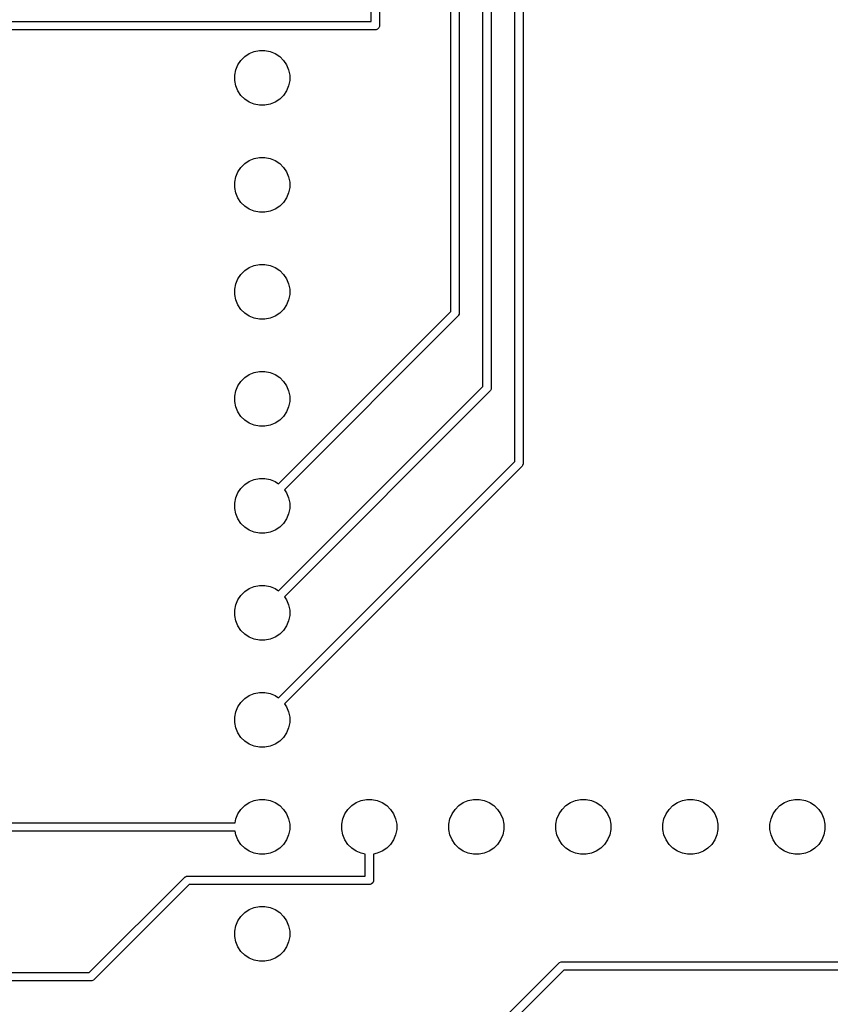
# Model space of a CAD drawing. Extents: x 44 to 138, y -169 to -31.
# Tile 6 of 10: x 91 to 110, y -115 to -92. Entities that reach past the tile are written whole.
import ezdxf

# ---------------------------------------------------------------- set-up
doc = ezdxf.new("R2010")
doc.units = 0
doc.layers.add('BLACK', color=7, linetype='CONTINUOUS')

msp = doc.modelspace()

# ---------------------------------------------------------------- linework, layer by layer
at = {"layer": 'BLACK', "linetype": 'CONTINUOUS'}
for p, q in [((101.104, -98.482578), (101.104, -69.568)), ((101.304, -69.668), (101.304, -98.524)), ((101.866, -100.260578), (101.866, -70.076)), ((102.066, -70.176), (102.066, -100.302)), ((102.628, -102.038578), (102.628, -70.584)), ((102.828, -70.684), (102.828, -102.08)), ((99.414, -84.074), (99.414, -91.694)), ((99.214, -91.594), (99.214, -84.174)), ((64.516, -91.594), (99.214, -91.594)), ((99.314, -91.794), (64.616, -91.794)), ((99.333509, -91.792079), (99.314, -91.794)), ((99.369557, -91.777147), (99.333509, -91.792079)), ((99.397147, -91.749557), (99.369557, -91.777147)), ((99.412079, -91.713509), (99.397147, -91.749557)), ((99.414, -91.694), (99.412079, -91.713509)), ((96.323707, -92.359223), (96.442154, -92.310161)), ((96.442154, -92.310161), (96.567897, -92.285149)), ((96.567897, -92.285149), (96.696103, -92.285149)), ((96.696103, -92.285149), (96.821846, -92.310161)), ((96.821846, -92.310161), (96.940293, -92.359223)), ((96.055223, -92.627707), (96.126451, -92.521107)), ((96.126451, -92.521107), (96.217107, -92.430451)), ((96.217107, -92.430451), (96.323707, -92.359223)), ((96.940293, -92.359223), (97.046893, -92.430451)), ((97.046893, -92.430451), (97.137549, -92.521107)), ((97.137549, -92.521107), (97.208777, -92.627707)), ((95.981149, -92.871897), (96.006161, -92.746154)), ((96.006161, -92.746154), (96.055223, -92.627707)), ((97.208777, -92.627707), (97.257839, -92.746154)), ((97.257839, -92.746154), (97.282851, -92.871897)), ((95.981149, -93.000103), (95.981149, -92.871897)), ((96.006161, -93.125846), (95.981149, -93.000103)), ((97.282851, -93.000103), (97.257839, -93.125846)), ((97.282851, -92.871897), (97.282851, -93.000103)), ((96.055223, -93.244293), (96.006161, -93.125846)), ((96.126451, -93.350893), (96.055223, -93.244293)), ((97.208777, -93.244293), (97.137549, -93.350893)), ((97.257839, -93.125846), (97.208777, -93.244293)), ((96.217107, -93.441549), (96.126451, -93.350893)), ((96.323707, -93.512777), (96.217107, -93.441549)), ((97.046893, -93.441549), (96.940293, -93.512777)), ((97.137549, -93.350893), (97.046893, -93.441549)), ((96.442154, -93.561839), (96.323707, -93.512777)), ((96.567897, -93.586851), (96.442154, -93.561839)), ((96.696103, -93.586851), (96.567897, -93.586851)), ((96.821846, -93.561839), (96.696103, -93.586851)), ((96.940293, -93.512777), (96.821846, -93.561839)), ((96.323707, -94.899223), (96.442154, -94.850161)), ((96.442154, -94.850161), (96.567897, -94.825149)), ((96.567897, -94.825149), (96.696103, -94.825149)), ((96.696103, -94.825149), (96.821846, -94.850161)), ((96.821846, -94.850161), (96.940293, -94.899223)), ((96.055223, -95.167707), (96.126451, -95.061107)), ((96.126451, -95.061107), (96.217107, -94.970451)), ((96.217107, -94.970451), (96.323707, -94.899223)), ((96.940293, -94.899223), (97.046893, -94.970451)), ((97.046893, -94.970451), (97.137549, -95.061107)), ((97.137549, -95.061107), (97.208777, -95.167707)), ((95.981149, -95.411897), (96.006161, -95.286154)), ((96.006161, -95.286154), (96.055223, -95.167707)), ((97.208777, -95.167707), (97.257839, -95.286154)), ((97.257839, -95.286154), (97.282851, -95.411897)), ((95.981149, -95.540103), (95.981149, -95.411897)), ((96.006161, -95.665846), (95.981149, -95.540103)), ((97.282851, -95.540103), (97.257839, -95.665846)), ((97.282851, -95.411897), (97.282851, -95.540103)), ((96.055223, -95.784293), (96.006161, -95.665846)), ((96.126451, -95.890893), (96.055223, -95.784293)), ((97.208777, -95.784293), (97.137549, -95.890893)), ((97.257839, -95.665846), (97.208777, -95.784293)), ((96.217107, -95.981549), (96.126451, -95.890893)), ((96.323707, -96.052777), (96.217107, -95.981549)), ((96.442154, -96.101839), (96.323707, -96.052777)), ((96.940293, -96.052777), (96.821846, -96.101839)), ((97.046893, -95.981549), (96.940293, -96.052777)), ((97.137549, -95.890893), (97.046893, -95.981549)), ((96.567897, -96.126851), (96.442154, -96.101839)), ((96.696103, -96.126851), (96.567897, -96.126851)), ((96.821846, -96.101839), (96.696103, -96.126851)), ((96.217107, -97.510451), (96.323707, -97.439223)), ((96.323707, -97.439223), (96.442154, -97.390161)), ((96.442154, -97.390161), (96.567897, -97.365149)), ((96.567897, -97.365149), (96.696103, -97.365149)), ((96.696103, -97.365149), (96.821846, -97.390161)), ((96.821846, -97.390161), (96.940293, -97.439223)), ((96.940293, -97.439223), (97.046893, -97.510451)), ((96.055223, -97.707707), (96.126451, -97.601107)), ((96.126451, -97.601107), (96.217107, -97.510451)), ((97.046893, -97.510451), (97.137549, -97.601107)), ((97.137549, -97.601107), (97.208777, -97.707707)), ((95.981149, -97.951897), (96.006161, -97.826154)), ((96.006161, -97.826154), (96.055223, -97.707707)), ((97.208777, -97.707707), (97.257839, -97.826154)), ((97.257839, -97.826154), (97.282851, -97.951897)), ((95.981149, -98.080103), (95.981149, -97.951897)), ((96.006161, -98.205846), (95.981149, -98.080103)), ((97.282851, -98.080103), (97.257839, -98.205846)), ((97.282851, -97.951897), (97.282851, -98.080103)), ((96.055223, -98.324293), (96.006161, -98.205846)), ((96.126451, -98.430893), (96.055223, -98.324293)), ((97.208777, -98.324293), (97.137549, -98.430893)), ((97.257839, -98.205846), (97.208777, -98.324293)), ((96.217107, -98.521549), (96.126451, -98.430893)), ((96.323707, -98.592777), (96.217107, -98.521549)), ((96.442154, -98.641839), (96.323707, -98.592777)), ((96.940293, -98.592777), (96.821846, -98.641839)), ((97.046893, -98.521549), (96.940293, -98.592777)), ((97.016461, -102.570117), (101.104, -98.482578)), ((97.137549, -98.430893), (97.046893, -98.521549)), ((101.27471, -98.594711), (97.157882, -102.711538)), ((101.287147, -98.579558), (101.27471, -98.594711)), ((101.29152, -98.568999), (101.287147, -98.579558)), ((101.302079, -98.543509), (101.29152, -98.568999)), ((101.304, -98.524), (101.302079, -98.543509)), ((96.567897, -98.666851), (96.442154, -98.641839)), ((96.696103, -98.666851), (96.567897, -98.666851)), ((96.821846, -98.641839), (96.696103, -98.666851)), ((96.217107, -100.050451), (96.323707, -99.979223)), ((96.323707, -99.979223), (96.442154, -99.930161)), ((96.442154, -99.930161), (96.567897, -99.905149)), ((96.567897, -99.905149), (96.696103, -99.905149)), ((96.696103, -99.905149), (96.821846, -99.930161)), ((96.821846, -99.930161), (96.940293, -99.979223)), ((96.940293, -99.979223), (97.046893, -100.050451)), ((96.006161, -100.366154), (96.055223, -100.247707)), ((96.055223, -100.247707), (96.126451, -100.141107)), ((96.126451, -100.141107), (96.217107, -100.050451)), ((97.016461, -105.110116), (101.866, -100.260578)), ((97.046893, -100.050451), (97.137549, -100.141107)), ((97.137549, -100.141107), (97.208777, -100.247707)), ((97.208777, -100.247707), (97.257839, -100.366154)), ((95.981149, -100.491897), (96.006161, -100.366154)), ((95.981149, -100.620103), (95.981149, -100.491897)), ((102.036711, -100.372711), (97.157883, -105.251538)), ((97.257839, -100.366154), (97.282851, -100.491897)), ((97.282851, -100.491897), (97.282851, -100.620103)), ((102.049147, -100.357557), (102.036711, -100.372711)), ((102.064079, -100.321509), (102.049147, -100.357557)), ((102.066, -100.302), (102.064079, -100.321509)), ((96.006161, -100.745846), (95.981149, -100.620103)), ((97.282851, -100.620103), (97.257839, -100.745846)), ((96.055223, -100.864293), (96.006161, -100.745846)), ((96.126451, -100.970893), (96.055223, -100.864293)), ((96.217107, -101.061549), (96.126451, -100.970893)), ((97.137549, -100.970893), (97.046893, -101.061549)), ((97.208777, -100.864293), (97.137549, -100.970893)), ((97.257839, -100.745846), (97.208777, -100.864293)), ((96.323707, -101.132777), (96.217107, -101.061549)), ((96.442154, -101.181839), (96.323707, -101.132777)), ((96.567897, -101.206851), (96.442154, -101.181839)), ((96.821846, -101.181839), (96.696103, -101.206851)), ((96.940293, -101.132777), (96.821846, -101.181839)), ((97.046893, -101.061549), (96.940293, -101.132777)), ((96.696103, -101.206851), (96.567897, -101.206851)), ((97.016461, -107.650116), (102.628, -102.038578)), ((102.811147, -102.135557), (102.798711, -102.150711)), ((102.826079, -102.099509), (102.811147, -102.135557)), ((102.828, -102.08), (102.826079, -102.099509)), ((102.798711, -102.150711), (97.157883, -107.791538)), ((96.126451, -102.681107), (96.217107, -102.590451)), ((96.217107, -102.590451), (96.323707, -102.519223)), ((96.323707, -102.519223), (96.442154, -102.470161)), ((96.442154, -102.470161), (96.567897, -102.445149)), ((96.567897, -102.445149), (96.696103, -102.445149)), ((96.696103, -102.445149), (96.821846, -102.470161)), ((96.821846, -102.470161), (96.940293, -102.519223)), ((96.940293, -102.519223), (97.016461, -102.570117)), ((96.006161, -102.906154), (96.055223, -102.787707)), ((96.055223, -102.787707), (96.126451, -102.681107)), ((97.157882, -102.711538), (97.208777, -102.787707)), ((97.208777, -102.787707), (97.257839, -102.906154)), ((95.981149, -103.031897), (96.006161, -102.906154)), ((95.981149, -103.160103), (95.981149, -103.031897)), ((97.257839, -102.906154), (97.282851, -103.031897)), ((97.282851, -103.031897), (97.282851, -103.160103)), ((96.006161, -103.285846), (95.981149, -103.160103)), ((96.055223, -103.404293), (96.006161, -103.285846)), ((97.257839, -103.285846), (97.208777, -103.404293)), ((97.282851, -103.160103), (97.257839, -103.285846)), ((96.126451, -103.510893), (96.055223, -103.404293)), ((96.217107, -103.601549), (96.126451, -103.510893)), ((97.137549, -103.510893), (97.046893, -103.601549)), ((97.208777, -103.404293), (97.137549, -103.510893)), ((96.323707, -103.672777), (96.217107, -103.601549)), ((96.442154, -103.721839), (96.323707, -103.672777)), ((96.567897, -103.746851), (96.442154, -103.721839)), ((96.696103, -103.746851), (96.567897, -103.746851)), ((96.821846, -103.721839), (96.696103, -103.746851)), ((96.940293, -103.672777), (96.821846, -103.721839)), ((97.046893, -103.601549), (96.940293, -103.672777)), ((96.126451, -105.221107), (96.217107, -105.130451)), ((96.217107, -105.130451), (96.323707, -105.059223)), ((96.323707, -105.059223), (96.442154, -105.010161)), ((96.442154, -105.010161), (96.567897, -104.985149)), ((96.567897, -104.985149), (96.696103, -104.985149)), ((96.696103, -104.985149), (96.821846, -105.010161)), ((96.821846, -105.010161), (96.940293, -105.059223)), ((96.940293, -105.059223), (97.016461, -105.110116)), ((96.006161, -105.446154), (96.055223, -105.327707)), ((96.055223, -105.327707), (96.126451, -105.221107)), ((97.157883, -105.251538), (97.208777, -105.327707)), ((97.208777, -105.327707), (97.257839, -105.446154)), ((95.981149, -105.571897), (96.006161, -105.446154)), ((95.981149, -105.700103), (95.981149, -105.571897)), ((97.257839, -105.446154), (97.282851, -105.571897)), ((97.282851, -105.571897), (97.282851, -105.700103)), ((96.006161, -105.825846), (95.981149, -105.700103)), ((96.055223, -105.944293), (96.006161, -105.825846)), ((97.257839, -105.825846), (97.208777, -105.944293)), ((97.282851, -105.700103), (97.257839, -105.825846)), ((96.126451, -106.050893), (96.055223, -105.944293)), ((96.217107, -106.141549), (96.126451, -106.050893)), ((97.137549, -106.050893), (97.046893, -106.141549)), ((97.208777, -105.944293), (97.137549, -106.050893)), ((96.323707, -106.212777), (96.217107, -106.141549)), ((96.442154, -106.261839), (96.323707, -106.212777)), ((96.567897, -106.286851), (96.442154, -106.261839)), ((96.696103, -106.286851), (96.567897, -106.286851)), ((96.821846, -106.261839), (96.696103, -106.286851)), ((96.940293, -106.212777), (96.821846, -106.261839)), ((97.046893, -106.141549), (96.940293, -106.212777)), ((96.126451, -107.761107), (96.217107, -107.670451)), ((96.217107, -107.670451), (96.323707, -107.599223)), ((96.323707, -107.599223), (96.442154, -107.550161)), ((96.442154, -107.550161), (96.567897, -107.525149)), ((96.567897, -107.525149), (96.696103, -107.525149)), ((96.696103, -107.525149), (96.821846, -107.550161)), ((96.821846, -107.550161), (96.940293, -107.599223)), ((96.940293, -107.599223), (97.016461, -107.650116)), ((96.006161, -107.986154), (96.055223, -107.867707)), ((96.055223, -107.867707), (96.126451, -107.761107)), ((97.157883, -107.791538), (97.208777, -107.867707)), ((97.208777, -107.867707), (97.257839, -107.986154)), ((95.981149, -108.111897), (96.006161, -107.986154)), ((95.981149, -108.240103), (95.981149, -108.111897)), ((97.257839, -107.986154), (97.282851, -108.111897)), ((97.282851, -108.111897), (97.282851, -108.240103)), ((96.006161, -108.365846), (95.981149, -108.240103)), ((96.055223, -108.484293), (96.006161, -108.365846)), ((97.257839, -108.365846), (97.208777, -108.484293)), ((97.282851, -108.240103), (97.257839, -108.365846)), ((96.126451, -108.590893), (96.055223, -108.484293)), ((96.217107, -108.681549), (96.126451, -108.590893)), ((96.323707, -108.752777), (96.217107, -108.681549)), ((97.046893, -108.681549), (96.940293, -108.752777)), ((97.137549, -108.590893), (97.046893, -108.681549)), ((97.208777, -108.484293), (97.137549, -108.590893)), ((96.442154, -108.801839), (96.323707, -108.752777)), ((96.567897, -108.826851), (96.442154, -108.801839)), ((96.696103, -108.826851), (96.567897, -108.826851)), ((96.821846, -108.801839), (96.696103, -108.826851)), ((96.940293, -108.752777), (96.821846, -108.801839)), ((96.442154, -110.090161), (96.567897, -110.065149)), ((96.567897, -110.065149), (96.696103, -110.065149)), ((96.696103, -110.065149), (96.821846, -110.090161)), ((98.982154, -110.090161), (99.107897, -110.065149)), ((99.107897, -110.065149), (99.236103, -110.065149)), ((99.236103, -110.065149), (99.361846, -110.090161)), ((101.522154, -110.090161), (101.647897, -110.065149)), ((101.647897, -110.065149), (101.776103, -110.065149)), ((101.776103, -110.065149), (101.901846, -110.090161)), ((104.062154, -110.090161), (104.187897, -110.065149)), ((104.187897, -110.065149), (104.316103, -110.065149)), ((104.316103, -110.065149), (104.441846, -110.090161)), ((106.602154, -110.090161), (106.727897, -110.065149)), ((106.727897, -110.065149), (106.856103, -110.065149)), ((106.856103, -110.065149), (106.981846, -110.090161)), ((109.142154, -110.090161), (109.267897, -110.065149)), ((109.267897, -110.065149), (109.396103, -110.065149)), ((109.396103, -110.065149), (109.521846, -110.090161)), ((96.055223, -110.407707), (96.126451, -110.301107)), ((96.126451, -110.301107), (96.217107, -110.210451)), ((96.217107, -110.210451), (96.323707, -110.139223)), ((96.323707, -110.139223), (96.442154, -110.090161)), ((96.821846, -110.090161), (96.940293, -110.139223)), ((96.940293, -110.139223), (97.046893, -110.210451)), ((97.046893, -110.210451), (97.137549, -110.301107)), ((97.137549, -110.301107), (97.208777, -110.407707)), ((98.595223, -110.407707), (98.666451, -110.301107)), ((98.666451, -110.301107), (98.757107, -110.210451)), ((98.757107, -110.210451), (98.863707, -110.139223)), ((98.863707, -110.139223), (98.982154, -110.090161)), ((99.361846, -110.090161), (99.480293, -110.139223)), ((99.480293, -110.139223), (99.586893, -110.210451)), ((99.586893, -110.210451), (99.677549, -110.301107)), ((99.677549, -110.301107), (99.748777, -110.407707)), ((101.135223, -110.407707), (101.206451, -110.301107)), ((101.206451, -110.301107), (101.297107, -110.210451)), ((101.297107, -110.210451), (101.403707, -110.139223)), ((101.403707, -110.139223), (101.522154, -110.090161)), ((101.901846, -110.090161), (102.020293, -110.139223)), ((102.020293, -110.139223), (102.126893, -110.210451)), ((102.126893, -110.210451), (102.217549, -110.301107)), ((102.217549, -110.301107), (102.288777, -110.407707)), ((103.675223, -110.407707), (103.746451, -110.301107)), ((103.746451, -110.301107), (103.837107, -110.210451)), ((103.837107, -110.210451), (103.943707, -110.139223)), ((103.943707, -110.139223), (104.062154, -110.090161)), ((104.441846, -110.090161), (104.560293, -110.139223)), ((104.560293, -110.139223), (104.666893, -110.210451)), ((104.666893, -110.210451), (104.757549, -110.301107)), ((104.757549, -110.301107), (104.828777, -110.407707)), ((106.215223, -110.407707), (106.286451, -110.301107)), ((106.286451, -110.301107), (106.377107, -110.210451)), ((106.377107, -110.210451), (106.483707, -110.139223)), ((106.483707, -110.139223), (106.602154, -110.090161)), ((106.981846, -110.090161), (107.100293, -110.139223)), ((107.100293, -110.139223), (107.206893, -110.210451)), ((107.206893, -110.210451), (107.297549, -110.301107)), ((107.297549, -110.301107), (107.368777, -110.407707)), ((108.755223, -110.407707), (108.826451, -110.301107)), ((108.826451, -110.301107), (108.917107, -110.210451)), ((108.917107, -110.210451), (109.023707, -110.139223)), ((109.023707, -110.139223), (109.142154, -110.090161)), ((109.521846, -110.090161), (109.640293, -110.139223)), ((109.640293, -110.139223), (109.746893, -110.210451)), ((109.746893, -110.210451), (109.837549, -110.301107)), ((109.837549, -110.301107), (109.908777, -110.407707)), ((95.988289, -110.616), (96.006161, -110.526154)), ((96.006161, -110.526154), (96.055223, -110.407707)), ((97.208777, -110.407707), (97.257839, -110.526154)), ((97.257839, -110.526154), (97.282851, -110.651897)), ((98.521149, -110.651897), (98.546161, -110.526154)), ((98.546161, -110.526154), (98.595223, -110.407707)), ((99.748777, -110.407707), (99.797839, -110.526154)), ((99.797839, -110.526154), (99.822851, -110.651897)), ((101.061149, -110.651897), (101.086161, -110.526154)), ((101.086161, -110.526154), (101.135223, -110.407707)), ((102.288777, -110.407707), (102.337839, -110.526154)), ((102.337839, -110.526154), (102.362851, -110.651897)), ((103.601149, -110.651897), (103.626161, -110.526154)), ((103.626161, -110.526154), (103.675223, -110.407707)), ((104.828777, -110.407707), (104.877839, -110.526154)), ((104.877839, -110.526154), (104.902851, -110.651897)), ((106.141149, -110.651897), (106.166161, -110.526154)), ((106.166161, -110.526154), (106.215223, -110.407707)), ((107.368777, -110.407707), (107.417839, -110.526154)), ((107.417839, -110.526154), (107.442851, -110.651897)), ((108.681149, -110.651897), (108.706161, -110.526154)), ((108.706161, -110.526154), (108.755223, -110.407707)), ((109.908777, -110.407707), (109.957839, -110.526154)), ((109.957839, -110.526154), (109.982851, -110.651897)), ((82.449421, -110.616), (95.988289, -110.616)), ((97.282851, -110.780103), (97.257839, -110.905846)), ((97.282851, -110.651897), (97.282851, -110.780103)), ((98.521149, -110.780103), (98.521149, -110.651897)), ((98.546161, -110.905846), (98.521149, -110.780103)), ((99.822851, -110.780103), (99.797839, -110.905846)), ((99.822851, -110.651897), (99.822851, -110.780103)), ((101.061149, -110.780103), (101.061149, -110.651897)), ((101.086161, -110.905846), (101.061149, -110.780103)), ((102.362851, -110.780103), (102.337839, -110.905846)), ((102.362851, -110.651897), (102.362851, -110.780103)), ((103.601149, -110.780103), (103.601149, -110.651897)), ((103.626161, -110.905846), (103.601149, -110.780103)), ((104.902851, -110.780103), (104.877839, -110.905846)), ((104.902851, -110.651897), (104.902851, -110.780103)), ((106.141149, -110.780103), (106.141149, -110.651897)), ((106.166161, -110.905846), (106.141149, -110.780103)), ((107.442851, -110.780103), (107.417839, -110.905846)), ((107.442851, -110.651897), (107.442851, -110.780103)), ((108.681149, -110.780103), (108.681149, -110.651897)), ((108.706161, -110.905846), (108.681149, -110.780103)), ((109.982851, -110.780103), (109.957839, -110.905846)), ((109.982851, -110.651897), (109.982851, -110.780103)), ((95.988289, -110.816), (82.408, -110.816)), ((96.006161, -110.905846), (95.988289, -110.816)), ((96.055223, -111.024293), (96.006161, -110.905846)), ((97.257839, -110.905846), (97.208777, -111.024293)), ((98.595223, -111.024293), (98.546161, -110.905846)), ((99.797839, -110.905846), (99.748777, -111.024293)), ((101.135223, -111.024293), (101.086161, -110.905846)), ((102.337839, -110.905846), (102.288777, -111.024293)), ((103.675223, -111.024293), (103.626161, -110.905846)), ((104.877839, -110.905846), (104.828777, -111.024293)), ((106.215223, -111.024293), (106.166161, -110.905846)), ((107.417839, -110.905846), (107.368777, -111.024293)), ((108.755223, -111.024293), (108.706161, -110.905846)), ((109.957839, -110.905846), (109.908777, -111.024293)), ((96.126451, -111.130893), (96.055223, -111.024293)), ((96.217107, -111.221549), (96.126451, -111.130893)), ((96.323707, -111.292777), (96.217107, -111.221549)), ((97.046893, -111.221549), (96.940293, -111.292777)), ((97.137549, -111.130893), (97.046893, -111.221549)), ((97.208777, -111.024293), (97.137549, -111.130893)), ((98.666451, -111.130893), (98.595223, -111.024293)), ((98.757107, -111.221549), (98.666451, -111.130893)), ((98.863707, -111.292777), (98.757107, -111.221549)), ((99.586893, -111.221549), (99.480293, -111.292777)), ((99.677549, -111.130893), (99.586893, -111.221549)), ((99.748777, -111.024293), (99.677549, -111.130893)), ((101.206451, -111.130893), (101.135223, -111.024293)), ((101.297107, -111.221549), (101.206451, -111.130893)), ((101.403707, -111.292777), (101.297107, -111.221549)), ((102.126893, -111.221549), (102.020293, -111.292777)), ((102.217549, -111.130893), (102.126893, -111.221549)), ((102.288777, -111.024293), (102.217549, -111.130893)), ((103.746451, -111.130893), (103.675223, -111.024293)), ((103.837107, -111.221549), (103.746451, -111.130893)), ((103.943707, -111.292777), (103.837107, -111.221549)), ((104.666893, -111.221549), (104.560293, -111.292777)), ((104.757549, -111.130893), (104.666893, -111.221549)), ((104.828777, -111.024293), (104.757549, -111.130893)), ((106.286451, -111.130893), (106.215223, -111.024293)), ((106.377107, -111.221549), (106.286451, -111.130893)), ((106.483707, -111.292777), (106.377107, -111.221549)), ((107.206893, -111.221549), (107.100293, -111.292777)), ((107.297549, -111.130893), (107.206893, -111.221549)), ((107.368777, -111.024293), (107.297549, -111.130893)), ((108.826451, -111.130893), (108.755223, -111.024293)), ((108.917107, -111.221549), (108.826451, -111.130893)), ((109.023707, -111.292777), (108.917107, -111.221549)), ((109.746893, -111.221549), (109.640293, -111.292777)), ((109.837549, -111.130893), (109.746893, -111.221549)), ((109.908777, -111.024293), (109.837549, -111.130893)), ((96.442154, -111.341839), (96.323707, -111.292777)), ((96.567897, -111.366851), (96.442154, -111.341839)), ((96.696103, -111.366851), (96.567897, -111.366851)), ((96.821846, -111.341839), (96.696103, -111.366851)), ((96.940293, -111.292777), (96.821846, -111.341839)), ((98.982154, -111.341839), (98.863707, -111.292777)), ((99.072, -111.35971), (98.982154, -111.341839)), ((99.072, -111.886), (99.072, -111.35971)), ((99.361846, -111.341839), (99.272, -111.35971)), ((99.272, -111.35971), (99.272, -111.986)), ((99.480293, -111.292777), (99.361846, -111.341839)), ((101.522154, -111.341839), (101.403707, -111.292777)), ((101.647897, -111.366851), (101.522154, -111.341839)), ((101.776103, -111.366851), (101.647897, -111.366851)), ((101.901846, -111.341839), (101.776103, -111.366851)), ((102.020293, -111.292777), (101.901846, -111.341839)), ((104.062154, -111.341839), (103.943707, -111.292777)), ((104.187897, -111.366851), (104.062154, -111.341839)), ((104.316103, -111.366851), (104.187897, -111.366851)), ((104.441846, -111.341839), (104.316103, -111.366851)), ((104.560293, -111.292777), (104.441846, -111.341839)), ((106.602154, -111.341839), (106.483707, -111.292777)), ((106.727897, -111.366851), (106.602154, -111.341839)), ((106.856103, -111.366851), (106.727897, -111.366851)), ((106.981846, -111.341839), (106.856103, -111.366851)), ((107.100293, -111.292777), (106.981846, -111.341839)), ((109.142154, -111.341839), (109.023707, -111.292777)), ((109.267897, -111.366851), (109.142154, -111.341839)), ((109.396103, -111.366851), (109.267897, -111.366851)), ((109.521846, -111.341839), (109.396103, -111.366851)), ((109.640293, -111.292777), (109.521846, -111.341839)), ((92.526578, -114.172), (94.783289, -111.915289)), ((94.783289, -111.915289), (94.798442, -111.902853)), ((94.798442, -111.902853), (94.809, -111.898479)), ((94.809, -111.898479), (94.834491, -111.887921)), ((94.834491, -111.887921), (94.854, -111.886)), ((94.854, -111.886), (99.072, -111.886)), ((94.895422, -112.086), (92.638711, -114.342711)), ((99.172, -112.086), (94.895422, -112.086)), ((99.191509, -112.084079), (99.172, -112.086)), ((99.227557, -112.069147), (99.191509, -112.084079)), ((99.255147, -112.041557), (99.227557, -112.069147)), ((99.270079, -112.005509), (99.255147, -112.041557)), ((99.272, -111.986), (99.270079, -112.005509)), ((96.323707, -112.679223), (96.442154, -112.630161)), ((96.442154, -112.630161), (96.567897, -112.605149)), ((96.567897, -112.605149), (96.696103, -112.605149)), ((96.696103, -112.605149), (96.821846, -112.630161)), ((96.821846, -112.630161), (96.940293, -112.679223)), ((96.055223, -112.947707), (96.126451, -112.841107)), ((96.126451, -112.841107), (96.217107, -112.750451)), ((96.217107, -112.750451), (96.323707, -112.679223)), ((96.940293, -112.679223), (97.046893, -112.750451)), ((97.046893, -112.750451), (97.137549, -112.841107)), ((97.137549, -112.841107), (97.208777, -112.947707)), ((95.981149, -113.191897), (96.006161, -113.066154)), ((96.006161, -113.066154), (96.055223, -112.947707)), ((97.208777, -112.947707), (97.257839, -113.066154)), ((97.257839, -113.066154), (97.282851, -113.191897)), ((95.981149, -113.320103), (95.981149, -113.191897)), ((96.006161, -113.445846), (95.981149, -113.320103)), ((97.282851, -113.320103), (97.257839, -113.445846)), ((97.282851, -113.191897), (97.282851, -113.320103)), ((96.055223, -113.564293), (96.006161, -113.445846)), ((96.126451, -113.670893), (96.055223, -113.564293)), ((97.208777, -113.564293), (97.137549, -113.670893)), ((97.257839, -113.445846), (97.208777, -113.564293)), ((96.217107, -113.761549), (96.126451, -113.670893)), ((96.323707, -113.832777), (96.217107, -113.761549)), ((97.046893, -113.761549), (96.940293, -113.832777)), ((97.137549, -113.670893), (97.046893, -113.761549)), ((96.442154, -113.881839), (96.323707, -113.832777)), ((96.567897, -113.906851), (96.442154, -113.881839)), ((96.696103, -113.906851), (96.567897, -113.906851)), ((96.821846, -113.881839), (96.696103, -113.906851)), ((96.940293, -113.832777), (96.821846, -113.881839)), ((101.529289, -116.091289), (103.673289, -113.947289)), ((103.673289, -113.947289), (103.688443, -113.934853)), ((103.688443, -113.934853), (103.724491, -113.919921)), ((103.724491, -113.919921), (103.744, -113.918)), ((103.744, -113.918), (111.068578, -113.918)), ((80.04175, -114.172), (92.526578, -114.172)), ((103.785422, -114.118), (101.7, -116.203422)), ((111.11, -114.118), (103.785422, -114.118)), ((92.568, -114.372), (80.321403, -114.372)), ((92.587509, -114.370079), (92.568, -114.372)), ((92.623557, -114.355147), (92.587509, -114.370079)), ((92.638711, -114.342711), (92.623557, -114.355147))]:
    msp.add_line(p, q, dxfattribs=at)

doc.saveas('drawing.dxf')
